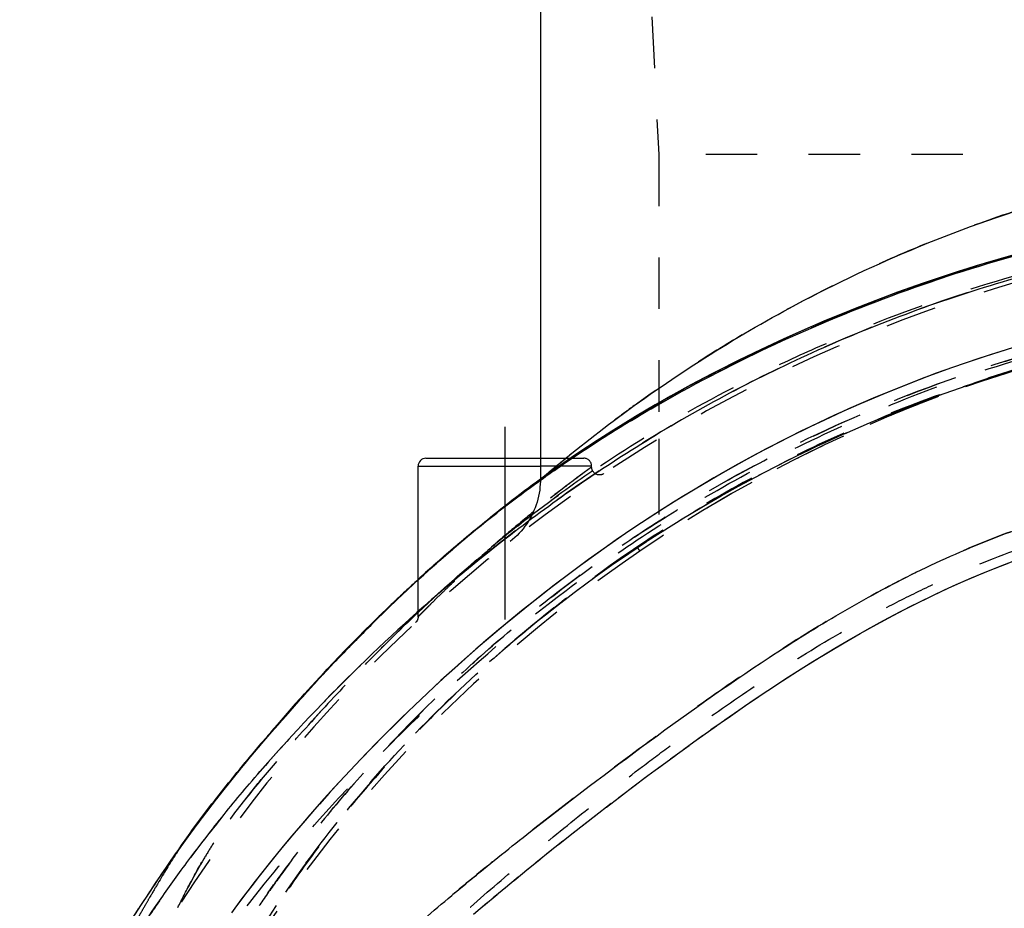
# Model space of a CAD drawing. Header units: millimetres. Extents: x 321 to 679, y 279 to 690.
# Tile 6 of 14: x 322 to 446, y 432 to 545. Entities that reach past the tile are written whole.
import ezdxf

# ---------------------------------------------------------------- set-up
doc = ezdxf.new("R2010")
doc.units = ezdxf.units.MM
doc.header["$LTSCALE"] = 65.185185
doc.linetypes.add('CENTER', pattern=[0.6, 0.375, -0.075, 0.075, -0.075])
doc.linetypes.add('HIDDEN', pattern=[0.2, 0.1, -0.1])
for name, color, linetype in [('DEFAULT_2', 8, 'HIDDEN'), ('KOERPER', 7, 'CONTINUOUS'), ('KONST.EL_MIT_GEO', 7, 'CONTINUOUS')]:
    doc.layers.add(name, color=color, linetype=linetype)

msp = doc.modelspace()

# ---------------------------------------------------------------- linework, layer by layer
at = {"layer": 'DEFAULT_2', "color": 8, "linetype": 'HIDDEN'}
msp.add_line((402.5, 491.98), (402.5, 479.32), dxfattribs=at)
msp.add_arc((500, 331), 177.5, 56.6813, 123.3187, dxfattribs=at)
at = {"layer": 'KOERPER', "color": 7, "linetype": 'Continuous'}
for p, q in [((387.5, 680), (387.5, 486.85)), ((372, 474.11), (372, 488.5))]:
    msp.add_line(p, q, dxfattribs=at)
at = {"layer": 'KOERPER', "color": 8, "linetype": 'HIDDEN'}
for p, q in [((401, 558.5), (402.5, 528)), ((402.5, 528), (402.5, 479.32)), ((597.5, 528), (402.5, 528)), ((394, 488.39), (394, 488.5)), ((372, 469.42), (372, 474.11))]:
    msp.add_line(p, q, dxfattribs=at)
at = {"layer": 'KOERPER', "color": 2, "linetype": 'CENTER'}
msp.add_line((383, 493.5), (383, 464.4), dxfattribs=at)
at = {"layer": 'KOERPER', "color": 8, "linetype": 'HIDDEN'}
msp.add_arc((500, 331), 177.5, 55.7475, 124.2525, dxfattribs=at)
at = {"layer": 'KONST.EL_MIT_GEO', "color": 8, "linetype": 'HIDDEN'}
for p, q in [((444.44, 499.68), (448.17, 500.84)), ((441.15, 498.58), (444.79, 499.79)), ((437.96, 497.44), (441.49, 498.7)), ((434.86, 496.28), (438.3, 497.57)), ((431.84, 495.09), (435.19, 496.41)), ((428.9, 493.86), (432.16, 495.22)), ((426.03, 492.61), (429.21, 494)), ((423.22, 491.33), (426.34, 492.75)), ((420.48, 490.03), (423.53, 491.48)), ((387.5, 489.5), (393, 489.5)), ((391.87, 489.88), (389.62, 488.33)), ((417.8, 488.7), (420.78, 490.17)), ((389.62, 488.33), (387.42, 486.77)), ((394, 488.5), (387.5, 488.5)), ((415.18, 487.34), (418.1, 488.85)), ((387.51, 486.83), (387.49, 486.82)), ((387.5, 486.81), (387.52, 486.83)), ((387.55, 486.74), (387.5, 486.7)), ((387.52, 486.83), (387.54, 486.85)), ((387.54, 486.85), (387.56, 486.86)), ((387.57, 486.76), (387.55, 486.74)), ((412.62, 485.96), (415.47, 487.49)), ((410.12, 484.56), (412.91, 486.12)), ((407.67, 483.13), (410.4, 484.72)), ((405.28, 481.69), (407.95, 483.3)), ((402.95, 480.23), (405.55, 481.86)), ((379.6, 480.7), (379.23, 480.4)), ((379.34, 480.49), (379.28, 480.44)), ((377.95, 479.31), (375.94, 477.61)), ((377.68, 479.09), (378.23, 479.54)), ((378.83, 480.04), (378.97, 480.15)), ((378.96, 480.17), (378.93, 480.15)), ((378.99, 480.2), (378.96, 480.17)), ((379, 480.18), (378.97, 480.16)), ((379.17, 480.35), (378.99, 480.2)), ((379.11, 480.27), (379, 480.18)), ((379.25, 480.38), (379.11, 480.27)), ((379.23, 480.4), (379.17, 480.35)), ((379.29, 480.41), (379.25, 480.38)), ((379.28, 480.44), (379.27, 480.43)), ((379.3, 480.43), (379.29, 480.41)), ((400.67, 478.76), (403.21, 480.4)), ((398.44, 477.27), (400.93, 478.93)), ((399.74, 478.23), (400.1, 477.72)), ((374.16, 476.04), (374.97, 476.75)), ((375.1, 476.87), (374.2, 476.07)), ((374.77, 476.57), (375.62, 477.32)), ((375.54, 477.25), (376.35, 477.95)), ((375.92, 477.59), (375.74, 477.44)), ((375.91, 477.58), (375.88, 477.56)), ((396.27, 475.76), (398.7, 477.44)), ((373.58, 475.52), (372.58, 474.61)), ((374.22, 476.09), (373.22, 475.2)), ((373.54, 475.48), (374.36, 476.22)), ((394.16, 474.25), (396.53, 475.94)), ((371.57, 473.69), (372.44, 474.49)), ((372.95, 474.95), (372.24, 474.31)), ((392.1, 472.72), (394.41, 474.42)), ((370.34, 472.54), (371.23, 473.37)), ((371, 473.16), (371.76, 473.86)), ((368.91, 471.18), (369.81, 472.04)), ((369.64, 471.88), (370.53, 472.71)), ((390.09, 471.19), (392.34, 472.9)), ((367.08, 469.41), (368.33, 470.62)), ((367.93, 470.24), (369.08, 471.34)), ((388.14, 469.65), (390.33, 471.37)), ((365.13, 467.46), (367.04, 469.37)), ((366.29, 468.63), (367.42, 469.74)), ((387.62, 469.23), (388.37, 469.83)), ((387.62, 469.23), (387.81, 469.38)), ((387.81, 469.38), (387.83, 469.4)), ((387.83, 469.4), (387.92, 469.47)), ((388.22, 469.71), (388.23, 469.72)), ((366.31, 468.62), (366.1, 468.41)), ((386.56, 468.37), (385.99, 467.9)), ((386.01, 467.92), (386.21, 468.08)), ((386.21, 468.08), (386.29, 468.15)), ((386.43, 468.27), (386.56, 468.37)), ((363.6, 465.92), (364.7, 467.04)), ((365.55, 467.89), (364.21, 466.53)), ((385.99, 467.9), (386.01, 467.92)), ((362.84, 465.13), (363.85, 466.16)), ((361.29, 463.51), (362.47, 464.74)), ((363.14, 465.44), (362.14, 464.4)), ((359.88, 462), (360.94, 463.13)), ((360.61, 462.78), (361.63, 463.86)), ((360.03, 462.17), (359.08, 461.15)), ((357.53, 459.45), (358.54, 460.56)), ((358.32, 460.31), (359.29, 461.37)), ((357.59, 459.52), (356.58, 458.4)), ((356.72, 458.54), (357.75, 459.68)), ((358.47, 460.48), (357.39, 459.3)), ((356.72, 458.56), (355.66, 457.37)), ((355.91, 457.63), (356.87, 458.71)), ((354.27, 455.77), (355.27, 456.91)), ((355.8, 457.53), (354.84, 456.43)), ((355.06, 456.67), (356.05, 457.79)), ((354.04, 455.53), (352.59, 453.86)), ((353.43, 454.8), (354.42, 455.93)), ((354.98, 456.6), (353.88, 455.34)), ((352.55, 453.76), (353.47, 454.84)), ((353.07, 454.41), (353.22, 454.58)), ((353.22, 454.58), (353.4, 454.79)), ((353.39, 454.83), (353.37, 454.82)), ((353.37, 454.82), (353.37, 454.81)), ((353.51, 454.92), (353.42, 454.81)), ((351.01, 451.94), (351.97, 453.08)), ((352.64, 453.91), (351.53, 452.61)), ((351.81, 452.89), (352.61, 453.84)), ((350.23, 451), (351.11, 452.06)), ((351.56, 452.65), (350.81, 451.77)), ((350.82, 451.78), (350.81, 451.76)), ((349.41, 450), (350.28, 451.06)), ((350.69, 451.62), (350.44, 451.32)), ((348.1, 448.38), (348.95, 449.44)), ((348.76, 449.2), (349.49, 450.1)), ((349.31, 449.93), (349.05, 449.61)), ((347.46, 447.57), (348.29, 448.61)), ((347.95, 448.24), (347.71, 447.93)), ((346.29, 446.09), (346.98, 446.97)), ((346.77, 446.82), (346.73, 446.78)), ((346.87, 446.83), (347.6, 447.75)), ((347.64, 447.91), (347.62, 447.9)), ((345.66, 445.27), (346.41, 446.24)), ((345.93, 445.75), (345.89, 445.7)), ((346.65, 446.58), (346.41, 446.28)), ((344.52, 443.78), (345.14, 444.6)), ((345.06, 444.49), (345.75, 445.39)), ((345.13, 444.7), (345.09, 444.66)), ((345.39, 444.95), (345.17, 444.66)), ((343.49, 442.4), (344.11, 443.23)), ((344.19, 443.36), (343.97, 443.06)), ((344.04, 443.13), (344.59, 443.88)), ((344.36, 443.68), (344.33, 443.64)), ((342.65, 441.25), (343.09, 441.85)), ((343.07, 441.83), (343.56, 442.5)), ((343.63, 442.7), (343.61, 442.67)), ((341.97, 440.31), (342.29, 440.75)), ((342.27, 440.74), (342.73, 441.36)), ((342.29, 440.8), (342.27, 440.78)), ((343.03, 441.79), (342.81, 441.5)), ((342.95, 441.75), (342.92, 441.72)), ((341.3, 439.4), (341.28, 439.36)), ((341.35, 439.46), (341.3, 439.4)), ((341.33, 439.38), (341.31, 439.34)), ((341.33, 439.38), (341.39, 439.48)), ((341.37, 439.44), (341.33, 439.38)), ((341.51, 439.68), (341.35, 439.46)), ((341.41, 439.5), (341.5, 439.63)), ((341.44, 439.55), (341.56, 439.72)), ((341.5, 439.63), (341.51, 439.65)), ((341.51, 439.65), (341.53, 439.69)), ((341.53, 439.69), (341.65, 439.85)), ((341.56, 439.72), (341.58, 439.75)), ((341.58, 439.75), (341.6, 439.78)), ((341.61, 439.79), (341.78, 440.03)), ((341.84, 440.14), (341.65, 439.86)), ((341.92, 440.26), (341.71, 439.97)), ((341.76, 440.01), (342.03, 440.39)), ((341.88, 440.2), (341.81, 440.1)), ((340.86, 438.76), (340.66, 438.48)), ((339.84, 437.3), (339.65, 437.03)), ((338.88, 435.88), (338.69, 435.61)), ((337.96, 434.51), (337.77, 434.23)), ((337.08, 433.17), (336.9, 432.9))]:
    msp.add_line(p, q, dxfattribs=at)
at = {"layer": 'KONST.EL_MIT_GEO', "color": 7, "linetype": 'Continuous'}
for p, q in [((373, 489.5), (387.5, 489.5)), ((372, 488.5), (387.5, 488.5)), ((377.84, 479.24), (377.06, 478.58)), ((378.57, 479.85), (377.84, 479.24)), ((378.97, 480.16), (379, 480.18)), ((377.06, 478.58), (376.25, 477.87)), ((376.25, 477.87), (375.68, 477.38)), ((367.54, 469.92), (366.05, 468.46)), ((365.62, 468.05), (363.38, 465.78)), ((363.77, 466.18), (361.59, 463.92)), ((361.96, 464.31), (359.84, 462.07)), ((360.21, 462.46), (358.15, 460.23)), ((358.5, 460.61), (356.51, 458.41)), ((356.84, 458.78), (354.92, 456.6)), ((355.24, 456.97), (353.37, 454.82)), ((407.39, 453.85), (409.82, 455.58)), ((353.68, 455.17), (351.88, 453.05)), ((405.68, 452.61), (408.07, 454.34)), ((352.17, 453.4), (350.44, 451.32)), ((403.99, 451.37), (406.35, 453.1)), ((402.32, 450.14), (404.65, 451.86)), ((350.71, 451.65), (350.69, 451.62)), ((400.67, 448.92), (402.97, 450.63)), ((399.05, 447.7), (401.31, 449.4)), ((348.56, 449.05), (347.62, 447.9)), ((397.45, 446.49), (399.68, 448.17)), ((347.64, 447.92), (347.64, 447.91)), ((395.87, 445.28), (398.07, 446.96)), ((394.31, 444.08), (396.48, 445.75)), ((392.78, 442.89), (394.92, 444.55)), ((391.27, 441.71), (393.38, 443.36)), ((389.79, 440.53), (391.86, 442.17)), ((388.33, 439.37), (390.36, 440.99)), ((386.91, 438.23), (388.9, 439.83)), ((385.52, 437.1), (387.46, 438.67)), ((384.16, 435.98), (386.05, 437.53)), ((382.83, 434.88), (384.68, 436.41)), ((381.53, 433.8), (383.33, 435.3)), ((379.03, 431.68), (380.73, 433.12)), ((380.27, 432.73), (382.02, 434.2))]:
    msp.add_line(p, q, dxfattribs=at)
at = {"layer": 'KONST.EL_MIT_GEO', "color": 8, "linetype": 'HIDDEN'}
for points in [[(449.74, 515.91), (446.19, 514.92), (442.72, 513.89), (439.32, 512.81), (436, 511.7), (432.76, 510.54), (429.58, 509.35), (426.46, 508.12), (423.42, 506.87), (420.45, 505.58), (417.54, 504.27), (414.7, 502.93), (411.93, 501.57), (409.23, 500.19), (406.58, 498.79), (404, 497.36), (401.46, 495.91), (398.98, 494.43), (396.56, 492.94), (394.19, 491.42), (391.87, 489.88)], [(446.56, 503.26), (443.06, 502.15), (439.62, 500.97), (436.23, 499.73), (432.92, 498.44), (429.7, 497.12), (426.56, 495.75), (423.5, 494.35), (420.53, 492.92), (417.66, 491.47), (414.86, 490.01), (412.15, 488.52), (409.5, 487.01), (406.91, 485.47), (404.38, 483.92), (401.9, 482.34), (399.49, 480.76), (397.12, 479.15), (394.81, 477.53), (392.57, 475.9), (390.39, 474.27), (388.26, 472.64), (386.19, 471.01), (384.17, 469.37), (382.21, 467.74), (380.3, 466.12), (378.45, 464.51), (376.65, 462.9), (374.9, 461.31), (373.2, 459.73), (371.55, 458.16), (369.96, 456.62), (368.41, 455.09), (366.91, 453.58), (365.46, 452.09), (364.05, 450.62), (362.7, 449.18), (361.38, 447.75), (360.1, 446.34), (358.87, 444.95), (357.68, 443.59), (356.53, 442.24), (355.42, 440.92), (354.34, 439.63), (353.31, 438.35), (352.31, 437.09), (351.35, 435.86), (350.43, 434.66), (349.55, 433.5), (348.35, 431.86)], [(448.03, 503.71), (444.53, 502.63), (441.07, 501.47), (437.67, 500.27), (434.33, 499), (431.06, 497.69), (427.88, 496.33), (424.79, 494.95), (421.79, 493.54), (418.88, 492.1), (416.05, 490.64), (413.31, 489.16), (410.64, 487.66), (408.03, 486.15), (405.49, 484.61), (403, 483.05), (400.56, 481.47), (398.18, 479.88), (395.87, 478.27), (393.6, 476.66), (391.4, 475.03), (389.25, 473.41), (387.16, 471.78), (385.12, 470.14), (383.14, 468.52), (381.21, 466.9), (379.33, 465.28), (377.51, 463.67), (375.74, 462.08), (374.02, 460.5), (372.35, 458.93), (370.74, 457.38), (369.17, 455.84), (367.65, 454.33), (366.18, 452.83), (364.75, 451.36), (363.37, 449.9), (362.04, 448.46), (360.74, 447.05), (359.49, 445.66), (358.28, 444.28), (357.12, 442.93), (355.99, 441.61), (354.9, 440.3), (353.85, 439.01), (352.83, 437.75), (351.85, 436.51), (350.91, 435.3), (350.01, 434.12), (349.16, 432.97)], [(394.01, 488.28), (394, 488.36), (394, 488.39)], [(395.55, 487.56), (395.49, 487.52), (395.43, 487.49), (395.37, 487.46), (395.3, 487.44), (395.23, 487.42), (395.16, 487.4), (395.09, 487.39), (395.02, 487.39), (394.95, 487.39), (394.88, 487.4), (394.81, 487.41), (394.74, 487.42), (394.67, 487.44), (394.61, 487.47), (394.54, 487.5), (394.48, 487.53), (394.42, 487.57), (394.37, 487.62), (394.31, 487.66), (394.26, 487.71), (394.22, 487.77), (394.18, 487.82), (394.14, 487.88), (394.1, 487.95), (394.07, 488.01), (394.05, 488.08), (394.03, 488.15), (394.02, 488.21), (394.01, 488.28)], [(387.42, 486.77), (385.29, 485.19), (383.22, 483.61), (381.21, 482.02)], [(387.5, 486.81), (387.5, 486.6), (387.48, 486.22), (387.45, 485.84), (387.41, 485.45), (387.35, 485.07), (387.27, 484.7), (387.19, 484.32), (387.08, 483.95), (386.97, 483.59), (386.84, 483.23), (386.69, 482.87), (386.53, 482.52), (386.36, 482.17), (386.18, 481.84), (385.98, 481.51), (385.77, 481.19), (385.55, 480.87), (385.31, 480.57), (385.07, 480.27), (384.81, 479.99), (384.54, 479.71), (384.26, 479.44), (383.97, 479.19), (383.68, 478.95)], [(375.68, 477.38), (373.6, 475.57), (372, 474.12)], [(372, 469.32), (371.99, 469.29), (371.99, 469.27), (371.99, 469.25), (371.98, 469.22), (371.98, 469.2), (371.97, 469.18), (371.97, 469.15), (371.96, 469.13), (371.96, 469.11), (371.95, 469.09), (371.94, 469.07), (371.93, 469.05), (371.93, 469.03), (371.92, 469.01), (371.91, 468.99), (371.9, 468.97), (371.89, 468.95), (371.88, 468.93), (371.87, 468.91), (371.86, 468.89), (371.85, 468.88), (371.84, 468.86), (371.83, 468.84), (371.82, 468.82), (371.8, 468.81), (371.79, 468.79), (371.78, 468.78), (371.77, 468.76), (371.76, 468.75), (371.74, 468.73), (371.73, 468.72), (371.72, 468.71), (371.71, 468.7), (371.69, 468.68), (371.68, 468.67)], [(372, 469.4), (372, 469.39), (372, 469.37), (372, 469.34), (372, 469.32)], [(341.84, 440.14), (341.65, 439.86), (341.31, 439.34)]]:
    msp.add_lwpolyline(points, dxfattribs=at)
at = {"layer": 'KONST.EL_MIT_GEO', "color": 7, "linetype": 'Continuous'}
for points in [[(447.4, 515.27), (443.88, 514.24), (440.44, 513.17), (437.07, 512.06), (433.78, 510.91), (430.55, 509.72), (427.4, 508.5), (424.32, 507.24), (421.3, 505.96), (418.35, 504.64), (415.48, 503.3), (412.67, 501.94), (409.92, 500.55), (407.25, 499.15), (404.63, 497.71), (402.07, 496.26), (399.57, 494.78), (397.11, 493.28), (394.71, 491.76), (392.37, 490.22), (390.09, 488.66), (387.87, 487.09), (385.71, 485.5), (383.61, 483.91), (381.58, 482.31), (379.6, 480.7), (378.57, 479.85)], [(379, 480.18), (377.51, 478.94), (375.32, 477.07), (373.18, 475.19), (371.11, 473.31), (369.1, 471.42), (367.14, 469.54), (365.23, 467.66)], [(409.12, 455.09), (411.59, 456.82), (413.38, 458.07), (415.21, 459.31), (417.08, 460.55), (418.97, 461.78), (420.9, 463.01), (422.86, 464.22), (424.84, 465.42), (426.86, 466.61), (428.92, 467.78), (431.01, 468.93), (433.16, 470.07), (435.34, 471.18), (437.57, 472.27), (439.83, 473.32), (442.14, 474.33), (444.5, 475.31), (446.91, 476.26)], [(410.88, 456.33), (412.66, 457.57), (414.48, 458.81), (416.32, 460.05), (418.2, 461.28), (420.11, 462.51), (422.04, 463.72), (424.01, 464.93), (426.01, 466.11), (428.03, 467.28), (430.1, 468.44), (432.22, 469.58), (434.37, 470.69), (436.57, 471.78), (438.8, 472.85), (441.07, 473.87), (443.39, 474.86), (445.76, 475.81), (448.18, 476.73)], [(372, 474.12), (371.53, 473.69), (369.5, 471.81), (368.76, 471.1)], [(350.44, 451.32), (349.05, 449.61), (347.71, 447.93), (346.41, 446.28), (345.17, 444.66), (343.97, 443.06), (342.81, 441.5), (341.71, 439.97)], [(350.52, 451.42), (349.52, 450.22), (348.55, 449.04)], [(350.81, 451.77), (350.5, 451.4), (349.51, 450.21)], [(347.62, 447.9), (346.73, 446.78), (345.89, 445.7), (345.09, 444.66), (344.33, 443.64), (343.61, 442.67), (342.92, 441.72), (342.27, 440.78), (341.84, 440.14)], [(341.71, 439.97), (340.66, 438.48), (339.65, 437.03), (338.69, 435.61), (337.77, 434.23), (336.9, 432.9), (336.07, 431.59)]]:
    msp.add_lwpolyline(points, dxfattribs=at)
at = {"layer": 'KONST.EL_MIT_GEO', "color": 8, "linetype": 'HIDDEN'}
for centre, radius, start, end in [((500, 331), 188.2, 30.0117, 149.9883), ((482.24, 356.11), 161.43, 124.2808, 125.9294), ((485.69, 349.78), 168.5, 123.9802, 125.617), ((393, 488.5), 1, 0, 90), ((496.58, 347.46), 174.31, 126.05, 129.1122), ((480.85, 358.07), 159.04, 125.9449, 129.425), ((484.63, 354.55), 161.15, 124.1648, 127.5462), ((483.33, 353.11), 164.41, 125.6524, 129.2517), ((497.72, 346.04), 176.13, 129.1103, 130.6441), ((487.36, 349.99), 169.41, 129.3918, 129.617), ((491.16, 345.44), 175.34, 129.7991, 131.0588), ((487.32, 348.18), 170.76, 129.3973, 129.944), ((489.88, 345.12), 174.75, 129.9438, 130.7091), ((493.31, 339.42), 167.4, 123.981, 129.6297), ((493.37, 339.34), 167.5, 123.9849, 129.6185), ((500, 331), 177.5, 124.2525, 152.0935), ((499.63, 335.7), 188.25, 131.0569, 132.6889), ((494.56, 339.69), 181.92, 130.7201, 132.3559), ((514.74, 319.28), 210.56, 132.6802, 134.8255), ((503.03, 330.34), 194.53, 132.346, 133.6489), ((509.31, 323.72), 203.66, 133.6417, 134.707), ((494.59, 336.58), 170.4, 128.6237, 128.7558), ((523.44, 309.61), 223.63, 134.7359, 139.5034), ((495.68, 335.26), 172.12, 128.8861, 129.5789), ((499.66, 331.54), 177.52, 129.6279, 129.8047), ((495.25, 335.76), 171.46, 128.8821, 129.4562), ((495.88, 335), 172.45, 129.5853, 129.7297), ((549.89, 283.88), 260.42, 139.0938, 139.8579), ((531.86, 302.07), 234.92, 139.4464, 140.4098), ((491.85, 332.74), 184.5, 144.6978, 147.2918), ((400.83, 400.53), 71.06, 146.1396, 146.7659), ((494.19, 331.09), 187.36, 144.42, 144.579)]:
    msp.add_arc(centre, radius, start, end, dxfattribs=at)
at = {"layer": 'KONST.EL_MIT_GEO', "color": 7, "linetype": 'Continuous'}
msp.add_arc((373, 488.5), 1, 90, 180, dxfattribs=at)
at = {"layer": 'KONST.EL_MIT_GEO', "color": 8, "linetype": 'HIDDEN'}
for points, knots in [([(500, 529.2), (492.44, 529.2), (477.59, 528.19), (459.62, 524.53), (446.19, 520.45), (436.91, 517.01), (428.3, 513.26), (420.4, 509.32), (413.25, 505.31), (406.87, 501.35), (402.09, 498.11), (398.68, 495.67), (396.44, 494), (394.43, 492.46), (392.66, 491.07), (391.14, 489.85), (390.03, 488.94), (389.28, 488.32), (388.82, 487.93), (388.43, 487.6), (388.1, 487.32), (387.88, 487.13), (387.73, 487.01), (387.65, 486.94), (387.59, 486.89), (387.54, 486.85), (387.52, 486.82), (387.5, 486.81), (387.5, 486.81)], [0, 0, 0, 0, 0.184771, 0.362452, 0.44689, 0.527643, 0.604264, 0.676316, 0.743313, 0.804661, 0.85961, 0.884396, 0.907209, 0.927898, 0.946301, 0.962253, 0.975589, 0.981226, 0.986153, 0.990351, 0.993807, 0.996509, 0.997573, 0.998446, 0.999125, 0.999611, 0.999903, 1, 1, 1, 1]), ([(491.24, 522.38), (482.2, 521.95), (464.12, 519.75), (442.14, 513.93), (425.19, 507.59), (409.46, 500.49), (398.38, 494.12), (391.52, 489.5)], [0, 0, 0, 0, 0.255753, 0.512532, 0.640364, 0.766433, 1, 1, 1, 1]), ([(678.5, 400.06), (678.5, 400.05), (678.48, 400.11), (678.46, 400.13), (678.41, 400.26), (678.35, 400.42), (678.26, 400.66), (678.13, 401), (677.95, 401.46), (677.63, 402.31), (677.13, 403.59), (676.41, 405.4), (675.47, 407.6), (674.3, 410.17), (672.91, 413.04), (671.29, 416.21), (669.33, 419.8), (666.99, 423.82), (664.32, 428.13), (661.32, 432.66), (657.91, 437.49), (653.91, 442.75), (649.24, 448.45), (641.87, 456.78), (631.09, 467.61), (618.79, 478.11), (607.45, 486.4), (594.26, 494.94), (575.81, 504.52), (551.69, 513.13), (526.31, 518.48), (500.45, 520.35), (474.57, 518.6), (449.17, 513.37), (428.82, 506.21), (413.53, 498.98), (402.89, 493.06), (393.18, 486.83), (381.77, 478.56), (369.39, 468.05), (358.54, 457.21), (351.11, 448.85), (346.39, 443.13), (342.34, 437.83), (338.88, 432.96), (335.86, 428.4), (333.15, 424.07), (330.79, 420.01), (328.81, 416.4), (327.16, 413.19), (325.76, 410.29), (324.57, 407.69), (323.62, 405.47), (322.89, 403.63), (322.38, 402.34), (322.05, 401.47), (321.88, 401.01), (321.75, 400.66), (321.65, 400.42), (321.59, 400.26), (321.54, 400.13), (321.52, 400.11), (321.5, 400.05), (321.5, 400.06)], [0, 0, 0, 0, 0.000036, 0.000173, 0.000423, 0.000796, 0.001336, 0.002116, 0.003194, 0.004574, 0.008116, 0.012276, 0.017448, 0.023845, 0.030915, 0.038435, 0.047344, 0.057834, 0.069132, 0.08078, 0.093609, 0.108145, 0.124355, 0.142152, 0.181459, 0.224957, 0.248656, 0.273979, 0.328534, 0.385246, 0.442332, 0.499013, 0.555679, 0.612761, 0.66949, 0.697423, 0.724228, 0.749656, 0.773455, 0.817099, 0.856563, 0.874467, 0.890798, 0.905471, 0.918439, 0.930174, 0.941536, 0.952107, 0.961099, 0.968725, 0.975858, 0.982333, 0.98759, 0.991781, 0.995369, 0.996766, 0.99786, 0.998651, 0.999198, 0.999572, 0.999825, 0.999964, 1, 1, 1, 1]), ([(341.54, 432.54), (342.07, 433.58), (343.25, 435.93), (344.91, 438.91), (346.59, 441.5), (348.69, 444.46), (351.17, 447.64), (354.07, 451.11), (357.73, 455.32), (363.05, 461.11), (370.34, 468.49), (378.85, 476.31), (388.87, 484.4), (400.83, 492.47), (412.28, 498.8), (422.44, 503.57), (433.31, 508.09), (447.37, 512.86), (470.36, 518.41), (499.84, 521.32), (529.33, 518.46), (552.32, 512.95), (566.39, 508.2), (577.27, 503.69), (587.46, 498.93), (598.94, 492.61), (610.93, 484.54), (620.98, 476.45), (629.51, 468.63), (636.83, 461.24), (642.17, 455.43), (645.84, 451.21), (648.77, 447.73), (651.26, 444.52), (653.37, 441.55), (655.06, 438.95), (656.73, 435.96), (657.91, 433.62), (658.43, 432.58)], [0, 0, 0, 0, 0.009245, 0.02082, 0.027041, 0.033685, 0.049574, 0.059033, 0.069579, 0.093761, 0.12136, 0.151833, 0.185361, 0.223365, 0.266076, 0.288941, 0.312369, 0.359392, 0.406482, 0.499652, 0.592806, 0.639894, 0.68691, 0.710355, 0.733254, 0.776047, 0.814129, 0.847711, 0.878236, 0.905897, 0.930153, 0.940742, 0.950244, 0.966236, 0.972901, 0.979176, 0.990781, 1, 1, 1, 1]), ([(332.49, 398.85), (332.49, 398.82), (332.49, 398.77), (332.49, 398.72), (332.5, 398.69), (332.51, 398.67), (332.52, 398.66), (332.53, 398.67), (332.54, 398.68), (332.56, 398.7), (332.58, 398.75), (332.6, 398.81), (332.64, 398.93), (332.69, 399.12), (332.76, 399.46), (332.84, 399.93), (332.87, 400.56), (332.93, 401.28), (333.04, 402.11), (333.22, 403.11), (333.54, 404.32), (334.05, 405.74), (334.73, 407.44), (335.66, 409.49), (336.83, 411.93), (338.02, 414.2), (339.16, 416.22), (340.63, 418.77), (342.84, 422.34), (345.93, 426.91), (351.35, 434.23), (358.06, 442.28), (366.18, 451), (376.31, 461), (387.92, 470.93), (401.32, 480.35), (413.06, 487.42), (426.01, 493.94), (439.88, 499.55), (454.36, 504.01), (474.08, 508.31), (499.28, 510.57), (524.49, 508.51), (544.24, 504.37), (558.76, 500.03), (572.71, 494.52), (585.76, 488.07), (597.62, 481.03), (611.17, 471.65), (622.92, 461.71), (633.16, 451.68), (641.41, 442.89), (649.43, 433.33), (655.83, 424.47), (659.16, 419.11), (660.67, 416.51), (661.84, 414.45), (663.06, 412.15), (664.27, 409.66), (665.22, 407.57), (665.91, 405.83), (666.43, 404.39), (666.77, 403.16), (666.95, 402.15), (667.07, 401.3), (667.13, 400.58), (667.16, 399.94), (667.23, 399.47), (667.31, 399.12), (667.36, 398.94), (667.4, 398.81), (667.42, 398.75), (667.44, 398.7), (667.46, 398.68), (667.47, 398.67), (667.48, 398.66), (667.49, 398.67), (667.5, 398.68), (667.51, 398.72), (667.51, 398.77), (667.51, 398.82), (667.51, 398.85)], [0, 0, 0, 0, 0.000191, 0.000337, 0.000386, 0.000419, 0.000442, 0.000465, 0.000497, 0.000541, 0.000667, 0.000837, 0.001047, 0.001561, 0.002166, 0.003515, 0.004921, 0.006581, 0.008576, 0.010839, 0.013682, 0.017361, 0.021423, 0.026588, 0.033176, 0.040459, 0.044555, 0.049488, 0.061141, 0.074049, 0.088242, 0.125138, 0.147612, 0.17197, 0.225166, 0.254758, 0.287017, 0.321339, 0.356599, 0.392055, 0.42767, 0.498328, 0.568949, 0.604562, 0.640049, 0.675324, 0.709802, 0.742291, 0.772126, 0.82562, 0.850139, 0.872826, 0.910308, 0.937778, 0.949599, 0.954653, 0.958866, 0.966263, 0.972975, 0.978287, 0.9824, 0.986142, 0.989048, 0.991337, 0.993358, 0.99504, 0.996459, 0.997814, 0.998425, 0.998942, 0.999154, 0.999327, 0.999455, 0.9995, 0.999533, 0.999557, 0.999579, 0.999612, 0.999661, 0.999808, 1, 1, 1, 1]), ([(334.05, 400.17), (334.06, 400.17), (334.1, 400.21), (334.14, 400.28), (334.2, 400.39), (334.27, 400.54), (334.35, 400.74), (334.47, 401.06), (334.63, 401.53), (334.85, 402.21), (335.14, 403.14), (335.6, 404.41), (336.33, 406.11), (337.45, 408.33), (339.05, 411.17), (341.02, 414.82), (343.51, 419.26), (345.9, 423.47), (348.17, 427.2), (350.12, 430.24), (352.26, 433.4), (355.44, 437.87), (359.89, 443.63), (365.83, 450.55), (372.42, 457.45), (379.55, 464.18), (387.17, 470.64), (395.22, 476.72), (403.66, 482.34), (412.42, 487.48), (424.47, 493.66), (440.15, 500.13), (466.18, 507.64), (500.05, 511.61), (533.93, 507.62), (559.95, 500.09), (578.75, 492.33), (593.61, 484.16), (604.86, 476.66), (612.91, 470.58), (620.53, 464.11), (627.65, 457.38), (634.23, 450.48), (640.17, 443.56), (644.61, 437.8), (647.78, 433.34), (649.92, 430.18), (651.87, 427.14), (654.13, 423.41), (656.12, 419.9), (657.94, 416.68), (659.42, 414), (660.97, 411.14), (662.38, 408.63), (663.24, 406.96), (663.72, 405.96), (664.12, 405.07), (664.51, 404.1), (664.86, 403.13), (665.15, 402.21), (665.37, 401.53), (665.53, 401.06), (665.65, 400.74), (665.73, 400.55), (665.8, 400.39), (665.86, 400.28), (665.9, 400.21), (665.94, 400.17), (665.95, 400.17)], [0, 0, 0, 0, 0.000096, 0.000296, 0.0006, 0.001002, 0.001493, 0.002069, 0.003443, 0.005052, 0.007168, 0.010345, 0.014676, 0.020348, 0.02803, 0.037851, 0.049826, 0.064261, 0.072328, 0.080883, 0.089942, 0.0995, 0.119923, 0.141692, 0.164394, 0.187727, 0.211464, 0.235432, 0.259494, 0.28358, 0.307666, 0.35582, 0.403977, 0.500132, 0.596288, 0.644444, 0.692598, 0.740751, 0.764813, 0.788779, 0.812512, 0.835838, 0.858531, 0.880287, 0.900694, 0.910242, 0.91929, 0.927835, 0.935891, 0.95031, 0.956555, 0.96226, 0.972057, 0.979719, 0.982768, 0.985371, 0.987627, 0.989691, 0.992849, 0.994952, 0.996556, 0.997926, 0.998501, 0.998993, 0.999397, 0.999703, 0.999904, 1, 1, 1, 1]), ([(665.95, 400.17), (665.94, 400.17), (665.9, 400.21), (665.86, 400.28), (665.8, 400.39), (665.73, 400.54), (665.65, 400.74), (665.53, 401.06), (665.37, 401.53), (665.15, 402.21), (664.86, 403.14), (664.4, 404.41), (663.67, 406.11), (662.55, 408.33), (660.95, 411.17), (658.98, 414.82), (656.49, 419.26), (654.1, 423.47), (651.83, 427.2), (649.88, 430.24), (647.74, 433.4), (644.56, 437.87), (640.11, 443.63), (634.17, 450.55), (627.59, 457.45), (620.45, 464.18), (612.83, 470.64), (604.78, 476.72), (596.34, 482.34), (587.58, 487.48), (575.53, 493.66), (559.85, 500.13), (533.82, 507.64), (499.95, 511.61), (466.07, 507.62), (440.05, 500.09), (421.25, 492.33), (406.39, 484.16), (395.14, 476.66), (387.09, 470.58), (379.47, 464.11), (372.35, 457.38), (365.77, 450.48), (359.83, 443.56), (355.39, 437.8), (352.22, 433.34), (350.08, 430.18), (348.13, 427.14), (345.87, 423.41), (343.88, 419.9), (342.06, 416.68), (340.58, 414), (339.03, 411.14), (337.62, 408.63), (336.76, 406.96), (336.28, 405.96), (335.88, 405.07), (335.49, 404.1), (335.14, 403.13), (334.85, 402.21), (334.63, 401.53), (334.47, 401.06), (334.35, 400.74), (334.27, 400.55), (334.2, 400.39), (334.14, 400.28), (334.1, 400.21), (334.06, 400.17), (334.05, 400.17)], [0, 0, 0, 0, 0.000096, 0.000296, 0.0006, 0.001002, 0.001493, 0.002069, 0.003443, 0.005052, 0.007167, 0.010345, 0.014676, 0.020347, 0.028029, 0.03785, 0.049825, 0.06426, 0.072327, 0.080882, 0.089941, 0.099499, 0.119922, 0.141691, 0.164393, 0.187726, 0.211463, 0.23543, 0.259493, 0.283579, 0.307665, 0.355819, 0.403976, 0.500131, 0.596287, 0.644444, 0.692597, 0.74075, 0.764812, 0.788778, 0.812511, 0.835838, 0.858531, 0.880287, 0.900694, 0.910242, 0.91929, 0.927835, 0.935891, 0.95031, 0.956555, 0.96226, 0.972057, 0.979718, 0.982768, 0.985371, 0.987627, 0.98969, 0.992849, 0.994952, 0.996556, 0.997926, 0.998501, 0.998993, 0.999397, 0.999703, 0.999904, 1, 1, 1, 1]), ([(600.26, 478.23), (596.59, 480.71), (589.04, 485.36), (577.22, 491.42), (564.97, 496.6), (548.21, 502.32), (526.56, 507.23), (500, 509.28), (473.44, 507.23), (451.79, 502.32), (435.03, 496.6), (422.78, 491.42), (410.96, 485.36), (403.41, 480.71), (399.74, 478.23)], [0, 0, 0, 0, 0.062517, 0.125034, 0.187553, 0.250075, 0.375044, 0.500008, 0.624965, 0.749926, 0.812446, 0.874966, 0.937483, 1, 1, 1, 1]), ([(474.1, 506.66), (466.25, 505.49), (450.67, 502.11), (431.91, 495.43), (417.5, 488.69), (407.06, 482.93), (397.05, 476.48), (390.7, 471.72), (387.62, 469.23)], [0, 0, 0, 0, 0.250105, 0.500212, 0.625319, 0.750435, 0.875479, 1, 1, 1, 1]), ([(672.43, 370.62), (672.43, 370.61), (672.42, 370.59), (672.4, 370.58), (672.38, 370.59), (672.36, 370.61), (672.33, 370.66), (672.28, 370.75), (672.21, 370.92), (672.1, 371.16), (671.97, 371.53), (671.79, 372.05), (671.57, 372.72), (671.3, 373.55), (670.98, 374.51), (670.48, 375.97), (669.69, 378.11), (668.42, 381.05), (666.74, 384.41), (665.06, 387.39), (663.54, 389.91), (661.68, 392.84), (658.93, 396.87), (655.2, 401.87), (649.47, 409), (640.98, 418.51), (631.05, 427.86), (621.96, 435.6), (612.25, 443.44), (599.49, 453.11), (586.14, 462.69), (575.99, 469.03), (569.73, 472.56), (564.87, 475.08), (559.9, 477.4), (553.12, 480.2), (544.37, 483.16), (533.57, 485.86), (518.93, 488.36), (500.41, 489.56), (481.88, 488.45), (467.23, 486.02), (456.41, 483.38), (447.63, 480.47), (440.83, 477.72), (435.85, 475.43), (430.97, 472.94), (424.68, 469.43), (417.22, 464.81), (408.82, 459.07), (398.37, 451.49), (388.3, 443.87), (378.56, 436.04), (369.43, 428.29), (361.09, 420.49), (353.85, 412.72), (349.23, 407.37), (345.06, 402.2), (341.28, 397.16), (338.08, 392.49), (335.47, 388.31), (333.36, 384.59), (331.65, 381.19), (330.51, 378.58), (329.82, 376.77), (329.4, 375.62), (329.04, 374.56), (328.72, 373.6), (328.44, 372.76), (328.22, 372.07), (328.04, 371.55), (327.9, 371.17), (327.8, 370.92), (327.72, 370.76), (327.67, 370.66), (327.64, 370.61), (327.62, 370.59), (327.6, 370.58), (327.58, 370.59), (327.57, 370.61), (327.57, 370.62)], [0, 0, 0, 0, 0.000088, 0.000117, 0.000155, 0.000212, 0.000296, 0.000558, 0.000951, 0.001516, 0.002386, 0.003625, 0.005238, 0.007244, 0.009577, 0.012075, 0.017784, 0.025153, 0.033933, 0.043412, 0.048456, 0.053989, 0.067125, 0.081689, 0.096609, 0.129458, 0.168578, 0.189588, 0.210903, 0.253725, 0.298788, 0.322959, 0.335345, 0.347821, 0.360279, 0.372765, 0.397858, 0.423232, 0.448637, 0.499079, 0.549505, 0.574912, 0.600292, 0.625424, 0.637899, 0.650347, 0.662846, 0.675246, 0.699476, 0.722658, 0.744684, 0.787518, 0.808848, 0.829896, 0.869221, 0.886667, 0.902376, 0.917384, 0.932021, 0.945304, 0.95603, 0.965599, 0.974507, 0.981974, 0.98502, 0.987753, 0.990284, 0.992646, 0.99468, 0.996317, 0.997579, 0.998464, 0.999039, 0.999435, 0.999701, 0.999786, 0.999844, 0.999882, 0.999911, 1, 1, 1, 1]), ([(394, 488.39), (393.98, 488.37), (393.89, 488.31), (393.68, 488.16), (393.35, 487.92), (392.91, 487.59), (392.36, 487.18), (391.46, 486.51), (390.18, 485.53), (388.51, 484.23), (386.08, 482.29), (384.24, 480.75), (383, 479.69)], [0, 0, 0, 0, 0.006105, 0.024196, 0.053644, 0.093506, 0.142645, 0.19985, 0.333748, 0.486696, 0.651952, 1, 1, 1, 1]), ([(332.48, 370.85), (332.48, 370.82), (332.48, 370.78), (332.49, 370.74), (332.49, 370.71), (332.5, 370.7), (332.53, 370.69), (332.57, 370.73), (332.61, 370.81), (332.68, 370.95), (332.78, 371.17), (332.91, 371.5), (333.08, 371.99), (333.29, 372.63), (333.55, 373.43), (333.86, 374.36), (334.22, 375.38), (334.79, 376.97), (335.74, 379.32), (337.22, 382.5), (338.75, 385.4), (340.15, 387.84), (341.33, 389.81), (342.67, 391.95), (344.79, 395.17), (347.79, 399.43), (351.72, 404.58), (356.03, 409.86), (360.84, 415.34), (366.32, 421.1), (372.44, 427.04), (379.06, 433.03), (386.01, 438.97), (393.15, 444.79), (399.23, 449.52), (404.21, 453.24), (409.43, 457.04), (416.36, 461.8), (423.7, 466.36), (429.94, 469.85), (434.82, 472.36), (439.82, 474.7), (446.63, 477.54), (455.42, 480.56), (466.26, 483.35), (480.95, 485.96), (499.55, 487.25), (518.16, 486.06), (532.86, 483.54), (543.73, 480.81), (552.54, 477.84), (559.37, 475.05), (564.39, 472.74), (569.29, 470.26), (575.57, 466.79), (582.95, 462.25), (589.93, 457.49), (595.17, 453.69), (600.17, 449.97), (606.27, 445.25), (613.42, 439.45), (620.39, 433.52), (627.04, 427.52), (633.22, 421.57), (638.75, 415.79), (643.62, 410.27), (647.98, 404.95), (651.95, 399.78), (655.47, 394.82), (658.4, 390.3), (660.77, 386.29), (662.69, 382.69), (664.2, 379.48), (665.16, 377.08), (665.75, 375.47), (666.11, 374.43), (666.43, 373.49), (666.69, 372.67), (666.91, 372.02), (667.08, 371.52), (667.22, 371.18), (667.31, 370.96), (667.38, 370.82), (667.43, 370.73), (667.46, 370.7), (667.48, 370.69), (667.5, 370.7), (667.51, 370.71), (667.51, 370.74), (667.52, 370.78), (667.52, 370.82), (667.52, 370.85)], [0, 0, 0, 0, 0.000196, 0.000272, 0.00033, 0.000369, 0.000401, 0.000501, 0.000719, 0.001069, 0.001588, 0.002391, 0.003578, 0.00515, 0.007124, 0.009462, 0.011986, 0.014716, 0.021268, 0.029709, 0.039201, 0.044172, 0.04943, 0.055225, 0.061837, 0.076373, 0.091617, 0.107118, 0.124007, 0.142619, 0.162655, 0.183644, 0.205033, 0.226513, 0.248026, 0.258919, 0.269996, 0.293154, 0.317682, 0.330327, 0.343158, 0.356012, 0.368895, 0.394761, 0.4209, 0.447065, 0.498967, 0.550847, 0.577012, 0.603158, 0.629062, 0.641928, 0.654787, 0.667647, 0.680314, 0.704935, 0.728204, 0.73932, 0.75023, 0.771753, 0.793235, 0.814644, 0.835689, 0.855829, 0.874587, 0.891656, 0.907272, 0.922591, 0.937236, 0.949829, 0.960206, 0.969788, 0.978342, 0.985031, 0.987805, 0.990359, 0.992732, 0.994743, 0.996345, 0.997562, 0.998385, 0.998916, 0.999271, 0.999495, 0.999558, 0.9996, 0.999631, 0.99967, 0.999728, 0.999804, 1, 1, 1, 1]), ([(386.43, 482.32), (385.1, 481.3), (380.13, 477.36), (375.39, 473.15), (372, 469.95)], [0, 0, 0, 0, 0.264581, 1, 1, 1, 1]), ([(321.95, 403.3), (321.95, 403.29), (321.99, 403.39), (322.01, 403.45), (322.11, 403.71), (322.23, 404.05), (322.44, 404.62), (322.86, 405.74), (323.57, 407.57), (324.43, 409.69), (325.32, 411.71), (326.44, 414.19), (327.7, 416.79), (329.11, 419.56), (330.88, 422.88), (333.49, 427.48), (337.13, 433.33), (341.46, 439.72), (346.73, 446.8), (353.12, 454.64), (363.53, 466.3), (372.43, 474.78), (378.97, 480.16)], [0, 0, 0, 0, 0.00036, 0.001642, 0.003938, 0.007706, 0.013703, 0.022226, 0.045103, 0.07445, 0.093081, 0.113756, 0.158639, 0.182668, 0.210367, 0.275437, 0.346563, 0.423918, 0.515028, 0.620138, 0.737355, 1, 1, 1, 1]), ([(353.41, 454.81), (357.05, 458.99), (365.28, 467.92), (374.18, 476.22), (379.27, 480.43)], [0, 0, 0, 0, 0.45584, 1, 1, 1, 1]), ([(383, 479.69), (381.72, 478.58), (379.84, 476.93), (377.45, 474.72), (375.82, 473.18), (374.39, 471.79), (373.35, 470.76), (372.68, 470.09), (372.34, 469.74), (372.12, 469.53), (372.03, 469.43), (372, 469.4)], [0, 0, 0, 0, 0.336823, 0.497617, 0.648428, 0.783854, 0.895757, 0.939316, 0.972289, 0.99295, 1, 1, 1, 1]), ([(372, 469.4), (372, 469.4), (372.01, 469.41), (372.02, 469.42), (372.05, 469.45), (372.08, 469.48), (372.12, 469.52), (372.19, 469.6), (372.3, 469.71), (372.46, 469.87), (372.65, 470.06), (372.87, 470.28), (373.21, 470.62), (373.69, 471.1), (374.32, 471.73), (375.02, 472.41), (375.78, 473.14), (376.58, 473.9), (377.72, 474.97), (379.22, 476.35), (381.08, 478.02), (382.35, 479.13), (383, 479.69)], [0, 0, 0, 0, 0.000442, 0.001769, 0.003976, 0.00705, 0.010978, 0.015745, 0.02771, 0.04276, 0.060682, 0.081252, 0.10424, 0.156599, 0.216143, 0.281504, 0.351567, 0.425436, 0.502378, 0.663171, 0.830089, 1, 1, 1, 1]), ([(372, 469.95), (369.65, 467.73), (365.27, 463.41), (359.34, 457.11), (354.38, 451.5), (350.89, 447.3), (348.62, 444.32), (347.21, 442.38), (345.96, 440.55), (343.99, 437.35), (342.61, 434.66), (341.57, 432.58)], [0, 0, 0, 0, 0.200402, 0.380502, 0.535918, 0.664045, 0.71876, 0.76769, 0.812608, 0.856149, 1, 1, 1, 1]), ([(386.53, 468.35), (382.51, 465.02), (376.74, 459.81), (369.63, 452.49), (364.76, 447.01), (360.29, 441.51), (356.3, 436.06), (352.79, 430.74), (350.72, 427.2), (349.74, 425.49)], [0, 0, 0, 0, 0.276131, 0.409455, 0.538877, 0.663761, 0.783189, 0.895893, 1, 1, 1, 1]), ([(366.1, 468.41), (364.91, 467.23), (360.6, 462.85), (356.46, 458.3), (353.51, 454.92)], [0, 0, 0, 0, 0.271353, 1, 1, 1, 1]), ([(386.01, 467.92), (381.97, 464.57), (374.35, 457.68), (361.66, 443.94), (353.83, 432.92), (349.63, 425.62)], [0, 0, 0, 0, 0.281012, 0.549058, 1, 1, 1, 1]), ([(350.6, 427.27), (352.53, 430.52), (357, 437.36), (364.96, 447.55), (374.6, 457.89), (381.83, 464.44), (385.66, 467.62)], [0, 0, 0, 0, 0.211145, 0.455676, 0.721869, 1, 1, 1, 1]), ([(353.4, 454.8), (352.07, 453.26), (349.62, 450.39), (346.77, 446.86), (344.83, 444.32), (343.57, 442.63), (342.43, 441.03), (341.72, 439.97), (341.38, 439.44)], [0, 0, 0, 0, 0.312822, 0.579642, 0.697101, 0.804139, 0.903501, 1, 1, 1, 1]), ([(334.85, 428.26), (335.03, 428.57), (335.4, 429.23), (335.91, 430.16), (336.41, 431.06), (336.9, 431.92), (337.45, 432.87), (338.32, 434.41), (339.58, 436.61), (340.69, 438.4), (341.31, 439.34)], [0, 0, 0, 0, 0.085138, 0.176229, 0.248935, 0.324245, 0.407617, 0.507212, 0.73725, 1, 1, 1, 1]), ([(341.31, 439.34), (340.51, 438.11), (339.42, 436.31), (338.1, 434.02), (337.09, 432.24), (336.01, 430.35), (335.24, 428.93), (334.86, 428.27)], [0, 0, 0, 0, 0.343496, 0.492299, 0.619425, 0.823231, 1, 1, 1, 1])]:
    msp.add_open_spline(points, degree=3, knots=knots, dxfattribs=at)
at = {"layer": 'KONST.EL_MIT_GEO', "color": 7, "linetype": 'Continuous'}
for points, knots in [([(387.56, 486.86), (390.53, 489.4), (400.5, 497.4), (416.06, 507.39), (434.8, 516.38), (452.4, 522.69), (471.99, 527.27), (485.77, 528.74), (492.83, 529.05)], [0, 0, 0, 0, 0.101687, 0.331721, 0.478426, 0.641123, 0.816472, 1, 1, 1, 1]), ([(379, 480.18), (380.74, 481.61), (384.35, 484.45), (390.07, 488.58), (396.24, 492.64), (405.22, 498.02), (417.4, 504.28), (438.23, 512.88), (465.83, 520.44), (500.03, 523.66), (534.23, 520.43), (561.83, 512.87), (580.19, 505.27), (590.16, 500.39), (597.2, 496.57), (603.81, 492.61), (611.85, 487.32), (617.49, 483.07), (621.03, 480.15)], [0, 0, 0, 0, 0.025805, 0.052771, 0.081062, 0.110648, 0.172992, 0.238129, 0.36942, 0.500036, 0.630649, 0.761939, 0.827082, 0.858762, 0.889421, 0.919007, 0.947271, 1, 1, 1, 1]), ([(379.28, 480.44), (380.87, 481.76), (384.17, 484.4), (389.44, 488.26), (395.18, 492.12), (403.68, 497.33), (415.4, 503.51), (430.53, 509.96), (446.54, 515.27), (468.39, 520.52), (485.22, 522.34), (496.4, 522.56)], [0, 0, 0, 0, 0.048733, 0.100154, 0.154723, 0.212506, 0.33625, 0.468223, 0.601595, 0.735209, 1, 1, 1, 1]), ([(321.5, 400.06), (321.5, 400.05), (321.52, 400.11), (321.54, 400.13), (321.59, 400.26), (321.65, 400.42), (321.74, 400.66), (321.87, 401), (322.05, 401.46), (322.37, 402.31), (322.87, 403.59), (323.59, 405.4), (324.53, 407.6), (325.7, 410.17), (327.09, 413.04), (328.71, 416.21), (330.67, 419.8), (333.01, 423.82), (335.68, 428.13), (338.68, 432.66), (342.09, 437.49), (346.09, 442.75), (350.76, 448.45), (358.13, 456.78), (368.91, 467.61), (381.21, 478.11), (392.55, 486.4), (405.74, 494.94), (424.19, 504.52), (448.31, 513.13), (473.69, 518.48), (499.55, 520.35), (525.43, 518.6), (550.83, 513.37), (571.18, 506.21), (586.47, 498.98), (597.11, 493.06), (606.82, 486.83), (618.23, 478.56), (630.61, 468.05), (641.46, 457.21), (648.89, 448.85), (653.61, 443.13), (657.66, 437.83), (661.12, 432.96), (664.14, 428.4), (666.85, 424.07), (669.21, 420.01), (671.19, 416.4), (672.84, 413.19), (674.24, 410.29), (675.43, 407.69), (676.38, 405.47), (677.11, 403.63), (677.62, 402.34), (677.95, 401.47), (678.12, 401.01), (678.25, 400.66), (678.35, 400.42), (678.41, 400.26), (678.46, 400.13), (678.48, 400.11), (678.5, 400.05), (678.5, 400.06)], [0, 0, 0, 0, 0.000036, 0.000173, 0.000423, 0.000796, 0.001336, 0.002116, 0.003194, 0.004574, 0.008116, 0.012276, 0.017448, 0.023845, 0.030915, 0.038435, 0.047344, 0.057834, 0.069132, 0.08078, 0.093609, 0.108145, 0.124355, 0.142152, 0.181459, 0.224957, 0.248656, 0.273979, 0.328534, 0.385246, 0.442332, 0.499013, 0.555679, 0.612761, 0.66949, 0.697423, 0.724228, 0.749656, 0.773455, 0.817099, 0.856563, 0.874467, 0.890798, 0.905471, 0.918439, 0.930174, 0.941536, 0.952107, 0.961099, 0.968725, 0.975858, 0.982333, 0.98759, 0.991781, 0.995369, 0.996766, 0.99786, 0.998651, 0.999198, 0.999572, 0.999825, 0.999964, 1, 1, 1, 1]), ([(327.57, 370.62), (327.57, 370.61), (327.58, 370.59), (327.6, 370.58), (327.62, 370.59), (327.64, 370.61), (327.67, 370.66), (327.72, 370.75), (327.79, 370.92), (327.9, 371.16), (328.03, 371.53), (328.21, 372.05), (328.43, 372.72), (328.7, 373.55), (329.02, 374.51), (329.52, 375.97), (330.31, 378.11), (331.58, 381.05), (333.26, 384.41), (334.94, 387.39), (336.46, 389.91), (338.32, 392.84), (341.07, 396.87), (344.8, 401.87), (350.53, 409), (359.02, 418.51), (368.95, 427.86), (378.04, 435.6), (387.75, 443.44), (400.51, 453.11), (413.86, 462.69), (424.01, 469.03), (430.27, 472.56), (435.13, 475.08), (440.1, 477.4), (446.88, 480.2), (455.63, 483.16), (466.43, 485.86), (481.07, 488.36), (499.59, 489.56), (518.12, 488.45), (532.77, 486.02), (543.59, 483.38), (552.37, 480.47), (559.17, 477.72), (564.15, 475.43), (569.03, 472.94), (575.32, 469.43), (582.78, 464.81), (591.18, 459.07), (601.63, 451.49), (611.7, 443.87), (621.44, 436.04), (630.57, 428.29), (640.59, 418.91), (649.16, 409.36), (654.94, 402.2), (658.72, 397.16), (661.92, 392.49), (664.53, 388.31), (666.64, 384.59), (668.35, 381.19), (669.49, 378.58), (670.18, 376.77), (670.6, 375.62), (670.96, 374.56), (671.28, 373.6), (671.56, 372.76), (671.78, 372.07), (671.96, 371.55), (672.1, 371.17), (672.2, 370.92), (672.28, 370.76), (672.33, 370.66), (672.36, 370.61), (672.38, 370.59), (672.4, 370.58), (672.42, 370.59), (672.43, 370.61), (672.43, 370.62)], [0, 0, 0, 0, 0.000088, 0.000117, 0.000155, 0.000212, 0.000296, 0.000558, 0.000951, 0.001516, 0.002386, 0.003625, 0.005238, 0.007244, 0.009577, 0.012075, 0.017784, 0.025153, 0.033934, 0.043413, 0.048456, 0.05399, 0.067125, 0.081689, 0.096609, 0.129459, 0.168579, 0.189589, 0.210904, 0.253726, 0.29879, 0.322961, 0.335347, 0.347824, 0.360281, 0.372767, 0.39786, 0.423235, 0.448639, 0.499082, 0.549508, 0.574915, 0.600295, 0.625428, 0.637903, 0.650351, 0.66285, 0.67525, 0.69948, 0.722663, 0.744688, 0.787523, 0.808853, 0.829901, 0.869226, 0.902376, 0.917384, 0.93202, 0.945303, 0.95603, 0.965599, 0.974506, 0.981974, 0.98502, 0.987753, 0.990284, 0.992646, 0.99468, 0.996317, 0.997579, 0.998464, 0.999039, 0.999435, 0.999701, 0.999786, 0.999844, 0.999882, 0.999911, 1, 1, 1, 1]), ([(341.82, 440.12), (342.38, 440.96), (343.61, 442.7), (345.67, 445.44), (348.09, 448.5), (349.86, 450.64), (350.81, 451.77)], [0, 0, 0, 0, 0.204988, 0.434992, 0.698778, 1, 1, 1, 1])]:
    msp.add_open_spline(points, degree=3, knots=knots, dxfattribs=at)

doc.saveas('drawing.dxf')
